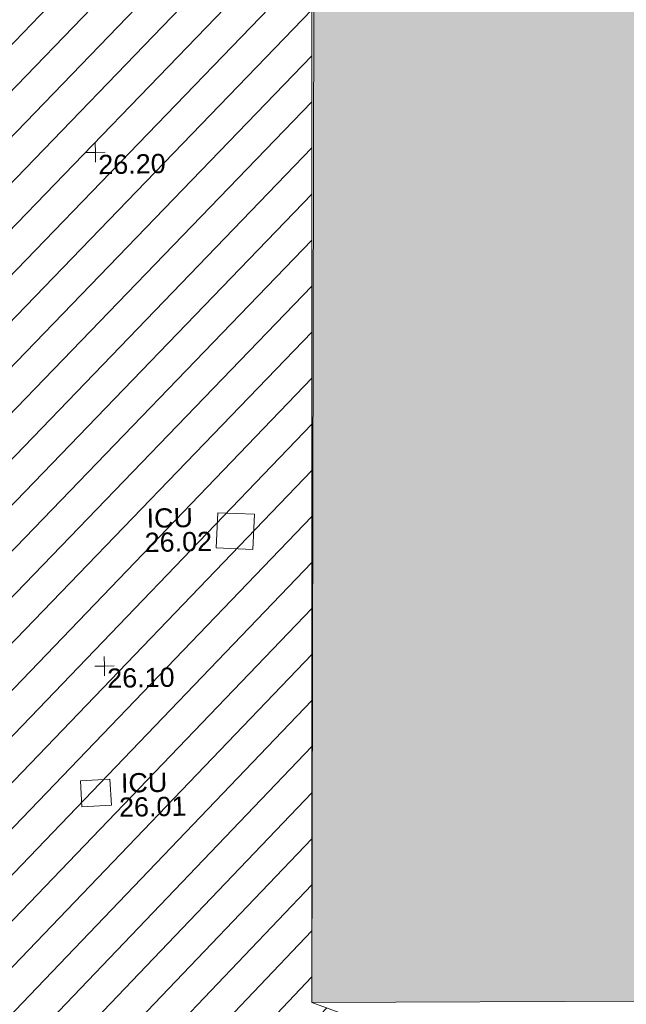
# Model space of a CAD drawing. Header units: millimetres. Extents: x -290717 to 520720, y -103372 to 287762.
# Tile 201 of 256: x -97340 to -85530, y 206356 to 225521. Entities that reach past the tile are written whole.
import ezdxf

# ---------------------------------------------------------------- set-up
doc = ezdxf.new("R2010")
doc.units = ezdxf.units.MM
doc.linetypes.add('IMPORT-UG_ELEC_STREET LIGHTING_QLB2 _2_', pattern=[2700, 1500, -300.0000000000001, 0, -250, 150, -300.0000000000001, 0, -200])
for name, color, linetype, lineweight, true_color in [('00_UAV_LEVEL_SPOT', 7, 'Continuous', 9, 0x666666), ('00_UAV_SERV_IC', 5, 'Continuous', 9, 0x0000ff), ('12333-PUM-2D-U-0001-C01 - Rev2_REVIT IMPORT_dwg', 7, 'Continuous', 9, 0x767676), ('A_RHA_Line', 7, 'Continuous', 9, 0x00a600), ('PUM-UNABLE TO SURVEY', 190, 'Continuous', 9, 0x7f00ff)]:
    doc.layers.add(name, color=color, linetype=linetype, lineweight=lineweight, true_color=true_color)
doc.layers.add('A_RHA_Detail', color=7, linetype='Continuous', lineweight=9)
doc.styles.add('Swis721 Lt BT_2', font='swissl.ttf', dxfattribs={"height": 375})

# ---------------------------------------------------------------- blocks, each defined once
blk = doc.blocks.new('12333-PUM-2D-U-0001-C01 - Rev2_REVIT IMPORT_dwg_UAV-2077255-Site Location Plan Existing')
at = {"layer": '00_UAV_LEVEL_SPOT', "color": 254, "true_color": 0xcccccc, "flags": 128}
for points in [[(0, -500.0000000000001), (0, 0), (-500.0000000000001, 0)], [(500.0000000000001, 0), (0, 0), (0, 500.0000000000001)]]:
    blk.add_lwpolyline(points, dxfattribs=at)
blk = doc.blocks.new('12333-PUM-2D-U-0001-C01 - Rev2_REVIT IMPORT_dwg_MGS62954_T2_Galway_ITM_3d_Rev1-2077680-Site Location Plan Existing')
at = {"layer": '00_UAV_SERV_IC', "color": 254, "true_color": 0xcccccc, "flags": 128}
for points in [[(533812931.9949999, 725772220.4785001), (533812217.995, 725772264.4785001), (533812260.0268658, 725772946.5410502), (533812974.0268657, 725772902.5410503)], [(533810087.995, 725767290.4785001), (533809513.995, 725767268.4785001), (533809494.5411638, 725767776.0467697), (533810068.5411639, 725767798.0467697)]]:
    blk.add_lwpolyline(points, close=True, dxfattribs=at)
at = {"xscale": 0.375, "yscale": 0.375, "zscale": 0.375}
for p in [(533810000.0000001, 725780000), (533810000.0000001, 725770000.0000001)]:
    blk.add_blockref('12333-PUM-2D-U-0001-C01 - Rev2_REVIT IMPORT_dwg_UAV-2077255-Site Location Plan Existing', p, dxfattribs=at)
at = {"layer": '00_UAV_LEVEL_SPOT', "char_height": 375, "width": 1495.902363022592, "attachment_point": 1, "line_spacing_factor": 1.005061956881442, "style": 'Swis721 Lt BT_2'}
for s, insert in [('26.20', (533810051.8765643, 725779949.1441548)), ('26.10', (533810051.8765643, 725769949.1441547))]:
    blk.add_mtext(s, dxfattribs=dict(at, insert=insert))
at = {"layer": '00_UAV_SERV_IC', "color": 251, "true_color": 0x666666, "char_height": 375, "attachment_point": 1, "line_spacing_factor": 1.005061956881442, "style": 'Swis721 Lt BT_2'}
for s, insert, width in [('ICU', (533810871.6849849, 725773050.0161772), 1021.012723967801), ('26.02', (533810826.8568344, 725772579.6371763), 1495.902363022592), ('ICU', (533810282.2553192, 725767905.4375196), 1021.012723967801), ('26.01', (533810237.4271687, 725767435.0585186), 1495.902363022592)]:
    blk.add_mtext(s, dxfattribs=dict(at, insert=insert, width=width))
blk = doc.blocks.new('12333-PUM-2D-U-0001-C01 - Rev2_REVIT IMPORT_dwg-1620468-Site Location Plan Existing')
at = {"layer": 'PUM-UNABLE TO SURVEY', "true_color": 0xffffd4}
h = blk.add_hatch(dxfattribs=at)
h.set_pattern_fill('FP_12', style=0, pattern_type=2)
h.set_pattern_definition([(45, (-533641079.65, -725615854.3560001), (-441.9417382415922, 441.9417382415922), [])])
h.paths.add_polyline_path([(140970.3501529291, 120250.643821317), (146061.3501528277, 120366.6438213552), (148088.3501528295, 121467.6438213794), (149767.1471665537, 121400.7882925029), (149826.3501528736, 121708.6438213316), (151731.3501528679, 121403.8438213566), (151716.938901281, 121323.140812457), (153551.3057732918, 121250.0899514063), (153560.1501529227, 121480.0438213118), (155503.2501529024, 121480.0438213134), (155503.2501529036, 121172.3567455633), (157605.3501529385, 121088.6438213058), (157065.3501529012, 144482.6438213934), (175086.350152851, 144480.6438212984), (176746.3501528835, 146023.6438213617), (172843.7316528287, 147528.9658213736), (173338.673991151, 175796.3692980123), (140026.0186528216, 176401.9833213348), (140028.2829734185, 176531.7061614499), (138356.741365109, 176568.5343297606), (138112.5926718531, 163525.9954559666), (137857.9316529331, 148319.2853214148), (137827.9418640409, 148319.8087951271), (137797.2156320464, 146678.3983150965), (130049.3501528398, 146808.6438212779), (127301.3501529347, 145010.6438213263), (126845.3501529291, 124909.6438213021), (140019.3501529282, 124510.6438213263), (140924.4375823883, 120456.3089638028)])
h.paths.add_polyline_path([(142549.2501529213, 122013.4438213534), (141939.6501528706, 128109.4438213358), (145140.0501528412, 128414.2438213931), (145711.5501528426, 122318.2438213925), (143523.3984173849, 122107.3376299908)])
h.paths.add_polyline_path([(156227.1501528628, 122394.4438213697), (156227.150152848, 122799.1296352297), (149501.6245217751, 123012.8231277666), (149504.5046405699, 123177.825023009), (149445.3501529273, 122546.8438213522), (148264.2501528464, 122623.0438213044), (148378.5501528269, 123842.2438212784), (149559.6501529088, 123766.0438214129), (149517.103893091, 123312.217049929), (152873.83384327, 123055.7519301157), (156227.1501528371, 123099.0105069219), (156227.1501528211, 123537.4438213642), (157370.1501528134, 123537.4438213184), (157370.1501528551, 122394.4438213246), (156679.799187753, 122394.4438213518)])
h.paths.add_polyline_path([(135386.450152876, 126509.2438213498), (129290.4501528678, 126661.6438214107), (129366.6501529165, 129404.8438213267), (135462.6501529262, 129252.4438213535)])
h.paths.add_polyline_path([(133748.1501528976, 131005.0438212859), (130700.1501528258, 131309.8438213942), (131385.9501528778, 137405.8438214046), (134395.8501528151, 137101.0438213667), (133774.8328443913, 131256.1750353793)])
h.paths.add_polyline_path([(123791.3501529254, 148495.6438213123), (125962.8758490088, 148831.2361022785), (126057.9078146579, 154829.4881495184), (124252.3501529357, 176312.6438213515), (119637.3501528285, 179332.6438213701), (91445.3501529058, 180677.6438213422), (91482.35015291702, 179887.643821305), (123767.2119867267, 148519.0968936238)])
h.paths.add_polyline_path([(195364.061714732, 187389.5906704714), (138295.3501528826, 199555.6438213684), (100054.3501528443, 198088.6438213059), (99954.35015286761, 197228.6438213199), (107251.4784825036, 197782.5141120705), (122069.3501528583, 198129.6438213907), (132241.3501528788, 197737.6438212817), (136290.3501528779, 198486.6438213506), (136971.651110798, 197569.6615461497), (136433.5006318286, 189862.6526837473), (173568.1456173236, 188304.2714601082), (173572.4321528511, 188602.423821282), (183059.4321529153, 188452.4238212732), (183056.4645273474, 188282.4086663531), (185602.4321528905, 188263.4238213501), (185594.3357990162, 187799.5840185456), (194908.7873000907, 187408.6965781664)])
at = {"layer": 'PUM-UNABLE TO SURVEY', "color": 7, "true_color": 0xffffd4, "flags": 128}
blk.add_lwpolyline([(173338.673991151, 175796.3692980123), (172843.7316528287, 147528.9658213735), (176746.3501528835, 146023.6438213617)], dxfattribs=at)
blk.add_blockref('12333-PUM-2D-U-0001-C01 - Rev2_REVIT IMPORT_dwg_MGS62954_T2_Galway_ITM_3d_Rev1-2077680-Site Location Plan Existing', (-533641079.6498471, -725615854.3561786))

msp = doc.modelspace()

# ---------------------------------------------------------------- hatches: boundary and pattern name
at = {"layer": 'A_RHA_Detail', "true_color": 0xc0c0c0}
h = msp.add_hatch(color=9, dxfattribs=at)
h.paths.add_polyline_path([(-80880.60083898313, -68502.79057078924), (-80400.86592458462, -68483.4150911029), (-80400.86592458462, -62984.64684182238), (-24474.85765180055, -63009.32043784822), (-24456.14471274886, -50840.30023854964), (-36622.55041054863, -50831.65104346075), (-36622.5504104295, -44228.57792609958), (-50959.05265825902, -44213.68205212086), (-50959.05265825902, -42573.78171509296), (-54563.93258049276, -42571.21897729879), (-54565.69773355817, -45054.17447471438), (-92408.82109324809, -45027.27149617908), (-92411.78875845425, -49201.74309219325), (-100061.9988811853, -49201.74309219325), (-100052.221444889, -64852.82557835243), (-86120.90825231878, -64852.82557835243), (-86092.16626519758, -62957.90041523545), (-84861.10047611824, -62957.90041520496), (-84854.79054275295, -68240.10973718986), (-80870.60226895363, -68240.10973718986)])
h.paths.add_polyline_path([(-137238.9269955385, -68461.93840922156), (-132719.7426408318, -68433.06336920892), (-132847.0731201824, -62850.0428228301), (-130454.6837966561, -62916.63108081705), (-130498.2830220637, -61355.8539363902), (-117581.136331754, -61423.42893434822), (-117492.3908565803, -49183.91309186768), (-125136.5200282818, -49178.47881939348), (-125133.5727033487, -45032.61887132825), (-163007.1824077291, -45005.69421944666), (-163007.1824077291, -44090.29634113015), (-163123.8521375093, -44090.21339942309), (-163122.6389897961, -42383.751842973), (-166563.8543420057, -42383.75184295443), (-166565.0349082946, -44044.3982420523), (-193158.4656786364, -44025.49275802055), (-193195.152889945, -62863.6565097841), (-137269.7106414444, -62916.63108078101), (-137254.3708868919, -65679.90523788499)])
h.paths.add_polyline_path([(120310.9497607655, -32334.2823016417), (120312.4652266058, -31610.73011961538), (133451.2244789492, -31638.24899384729), (133469.2230092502, -19717.98315777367), (121295.7536929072, -19692.48606427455), (121319.8434528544, -8190.941560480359), (112277.0825929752, -8172.001674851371), (112263.1769726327, -14811.12345451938), (78285.85310969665, -14739.95861435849), (78292.82277619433, -8167.077575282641), (76545.55099677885, -8163.40371230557), (69355.76844230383, -8152.931592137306), (69353.66597202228, -9156.746357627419), (68372.60878942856, -9154.691552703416), (68372.60878942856, -13705.52853212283), (69333.72334743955, -13707.54156767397), (69325.07112544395, -16249.53369225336), (66623.4489111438, -16249.53369225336), (66619.79243932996, -17995.29925522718), (65989.07757491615, -17995.29925522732), (65985.44262769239, -19730.78799479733), (57152.23993372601, -19712.28702423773), (57127.42535098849, -31559.89461998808), (70277.87165423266, -31587.43801817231), (70277.87165428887, -32271.74147154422), (78263.96947906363, -32285.12944888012), (78266.62669288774, -31019.79372153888), (112335.8856506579, -31091.15111856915), (112335.8856506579, -32317.57330550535), (119781.4233959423, -32333.17321910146)])
h.paths.add_polyline_path([(7503.71740934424, -1791.43926322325), (15482.43097389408, -674.0213230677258), (15484.0826184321, 148.1327206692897), (56188.28042539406, 205.5276654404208), (56155.8432600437, 14338.31663138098), (18016.62665932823, 14236.4814953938), (17967.9025208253, 34313.18372075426), (21727.10644861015, 34324.06926249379), (21708.9097307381, 40608.10218319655), (18009.66447156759, 40608.10218325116), (17995.54603703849, 45483.75063445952), (9770.084212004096, 45420.63294734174), (3966.216019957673, 45443.14492469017), (3984.771235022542, 14176.56786831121), (1023.062455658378, 14176.56786840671), (-276.5134647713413, 14190.52623465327), (-231.6790044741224, 5976.811441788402), (-226.4491536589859, 193.7444677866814), (1220.250839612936, 179.5999159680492), (7477.609307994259, 143.2867556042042), (7488.638446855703, -674.0213230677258)])
h.paths.add_polyline_path([(77755.59663317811, 53.47451145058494), (77729.51881611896, 1699.844979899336), (94464.47132486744, 1659.976083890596), (94606.37913471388, 17991.39023626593), (88810.41901146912, 18015.03260816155), (88799.89418497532, 14436.74271609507), (69413.88950349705, 14457.87738898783), (69377.35724448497, 99.62816357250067), (70760.85642036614, 92.0068082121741)])
h.paths.add_polyline_path([(61252.12079698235, 46453.95617369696), (105774.7348988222, 46472.68783510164), (105768.2642197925, 61852.61234310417), (92285.13876306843, 61852.61234310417), (92308.59670397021, 65784.30757142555), (96107.46680002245, 65767.6044524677), (96059.6808111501, 75209.20847378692), (101084.8427276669, 75071.88872768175), (104988.0046543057, 74765.36560410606), (108403.6894220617, 74363.84089439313), (112009.2703903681, 73787.25420864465), (115645.3524814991, 73049.69667210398), (116890.8108050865, 72761.69136255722), (120208.9929832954, 71893.18353872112), (120865.241739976, 71703.68487155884), (124135.6329505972, 70669.67317909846), (127435.6253142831, 69480.50055823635), (127820.4368655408, 69394.93141813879), (128274.3081769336, 69331.69585757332), (128731.879114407, 69306.66104520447), (129189.9401456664, 69320.00258265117), (129645.2782985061, 69371.62688830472), (130094.6997111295, 69461.17185607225), (130535.0520071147, 69588.00939078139), (130963.2464342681, 69751.2498188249), (131376.279516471, 69949.74812593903), (131771.254123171, 70182.11198906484), (132162.5575600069, 70460.54046602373), (132496.0921582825, 70741.69081117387), (132820.8713676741, 71064.98072578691), (133117.4593294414, 71414.31364276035), (133383.77568926, 71787.23923958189), (133616.5473239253, 72178.53728446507), (133817.1647262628, 72590.54524901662), (133982.6025969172, 73017.89547517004), (134111.7005086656, 73457.59040804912), (134203.5529320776, 73906.545904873), (134257.5155882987, 74361.61286220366), (134272.5462649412, 74819.59931534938), (134250.5259874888, 75277.29281749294), (134189.6227572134, 75731.48297750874), (134090.9274700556, 76178.98397761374), (133955.1324028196, 76616.65691996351), (133783.1900598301, 77041.4318434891), (133576.3064937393, 77450.3292564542), (133335.9328436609, 77840.48103831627), (133063.7551572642, 78209.15055536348), (132761.6825665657, 78553.75185442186), (132431.8338935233, 78871.86780505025), (132076.5227904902, 79161.26705200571), (131698.2415079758, 79419.91966864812), (131299.6434187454, 79646.01139199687), (131093.5942456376, 79746.34209763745), (132146.0467355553, 83110.22226149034), (122787.763295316, 86282.54285521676), (121604.3555410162, 82800.35918872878), (117095.9864226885, 83870.84033788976), (116841.9598400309, 83526.35449576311), (116120.5435466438, 91221.9361197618), (110237.7341284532, 91274.27491024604), (110194.3680786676, 90435.39030217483), (104988.0046543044, 90486.49901569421), (104973.2761846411, 94309.82427956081), (103746.1314668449, 94309.82427962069), (103839.9937121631, 122852.1474272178), (96365.09202303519, 122931.9599471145), (96350.3400238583, 123952.416858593), (104555.5505249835, 123902.1925258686), (104607.3234457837, 120248.5396157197), (125502.5015002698, 120134.193340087), (125662.0200253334, 137657.3796883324), (114479.5865733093, 137699.2256881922), (114382.3062641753, 129149.9458158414), (104644.1590035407, 129187.997507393), (104577.9931702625, 126217.3903165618), (101184.4926405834, 126159.1566967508), (101264.6166812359, 135959.2655565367), (89967.23177303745, 135988.8856164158), (89927.63362986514, 125823.6463181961), (93630.53562299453, 125840.7948842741), (93580.6568888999, 122931.9599471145), (88697.38835373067, 122904.7310127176), (88679.38989541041, 95739.0914377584), (86378.25848993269, 95739.0914377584), (86378.18187189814, 96178.10083375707), (83279.5074328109, 96200.92083330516), (83273.62493422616, 95735.74732136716), (70169.67509616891, 95733.22421950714), (70166.2684274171, 96272.07409350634), (66674.99731291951, 96257.14073659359), (66654.74538556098, 95755.71092140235), (65784.77231076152, 95755.71092140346), (65887.65094981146, 117470.6305650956), (53473.34271625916, 117487.9046429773), (53434.44066306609, 98570.4634906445), (40649.41626913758, 98570.46349066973), (40610.16711556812, 94406.01479082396), (38853.82372865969, 94410.36303444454), (38848.65589191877, 89463.65332732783), (40612.46601909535, 89518.45976927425), (40665.38257359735, 86257.73741131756), (38372.19584673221, 86305.7230928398), (38369.79373532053, 76901.0507917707), (50937.95125076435, 76944.40198877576), (50922.88567283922, 74598.78180893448), (56484.90611318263, 74588.85093774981), (56484.9061131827, 75194.85181998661), (92465.40372273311, 75233.02581663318), (92645.92783659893, 71766.64845097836), (89810.5550181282, 69362.83965827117), (85313.16173971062, 69360.94750424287), (85313.16173971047, 66907.40508090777), (75210.14498260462, 66903.15451592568), (75210.14498260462, 63815.70944554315), (70819.40014306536, 63815.70999204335), (70819.21601502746, 64253.35708063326), (69456.8341568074, 64253.35708063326), (69455.71957374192, 66901.99623168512), (61303.3285675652, 66898.56680686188), (61304.56054652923, 63970.32021231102), (70500.41048205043, 63970.32021223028), (70500.40885431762, 61852.59006210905), (61245.64388480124, 61848.69637492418), (61252.12079698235, 46455.07044720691)])
h.paths.add_polyline_path([(-17153.16561239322, 48569.32684293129), (-17153.16561227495, 60770.38083690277), (-29362.88357762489, 60774.7042869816), (-29362.88357762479, 67399.20394583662), (-43507.25361058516, 67405.01911302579), (-43488.53133082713, 69093.07334179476), (-45766.41866234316, 69109.32868391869), (-45794.34620035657, 67405.01911302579), (-47272.11273197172, 67404.21245453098), (-47272.44887636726, 66454.91798912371), (-86004.56386335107, 66468.6329952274), (-86006.66970790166, 60521.58362724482), (-92662.8772251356, 60521.58362724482), (-92666.53762789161, 50184.35611936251), (-79752.016597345, 50179.78302554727), (-79752.016597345, 48591.49323813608), (-17157.71631240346, 48569.32845421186)])
h.paths.add_polyline_path([(-201056.4185879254, 48628.75479108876), (-138377.9751621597, 48634.64535782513), (-138377.9751621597, 50133.28202330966), (-125467.710581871, 50134.49533928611), (-125468.6909603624, 60566.19036866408), (-132186.8595615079, 60565.86652591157), (-132187.4203588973, 66533.01978768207), (-170643.3098734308, 66805.61809689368), (-170643.3098732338, 67738.78475851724), (-200340.0100486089, 67488.93693767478), (-200348.7175167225, 60827.7802510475), (-201057.5650552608, 60827.71357562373), (-201056.6510294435, 51102.0431337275)])
h.paths.add_polyline_path([(-240051.5126725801, 54769.1949116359), (-239444.4902595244, 54811.10754483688), (-239186.5396225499, 54841.92927608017), (-238764.8191578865, 54940.98166103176), (-238382.4735933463, 55122.46891391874), (-237990.3402229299, 55354.87497237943), (-237269.2031026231, 55936.21514997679), (-237030.2712443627, 56228.66101920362), (-236793.0039600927, 56569.31473977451), (-236554.5880579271, 57004.26389721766), (-236432.7219585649, 57267.46508911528), (-236300.0815274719, 57753.26239002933), (-236250.7285154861, 58017.17885687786), (-236235.6490610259, 58516.21786795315), (-236233.2538430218, 58987.85640057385), (-236213.702979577, 59823.48083772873), (-236363.8287856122, 59820.8603820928), (-236634.0279869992, 60698.06075831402), (-236391.9547756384, 61432.1972634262), (-236225.4740089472, 61435.10319604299), (-236201.6036570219, 62637.68779599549), (-232563.5271750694, 62639.28734435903), (-232563.5271750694, 63049.03842407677), (-232732.1945866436, 63049.15302221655), (-232860.1521278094, 63457.9589027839), (-232731.6068089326, 63914.24862701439), (-232560.8209657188, 63914.24862701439), (-232521.9864006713, 70597.99604498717), (-240628.6947850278, 70598.85496274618), (-240629.7923196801, 72350.98321581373), (-246412.6011213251, 72347.36085937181), (-246412.6011213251, 70616.45923939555), (-254449.5805725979, 70618.60952619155), (-254454.637144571, 70754.06491724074), (-254469.7140363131, 73191.6627625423), (-263883.2532625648, 73267.83063692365), (-263902.4181505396, 68260.74348557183), (-263714.8217520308, 68259.82096576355), (-263552.9672900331, 67819.6543439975), (-263719.0883117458, 67392.20684197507), (-263913.629869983, 67392.20684288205), (-263956.7001914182, 58633.76423459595), (-260181.1963171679, 58611.22607638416), (-260192.3146984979, 56354.25111578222), (-257184.684388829, 56339.46086010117), (-257213.4419958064, 57092.93866025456), (-257338.5163846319, 57093.27331227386), (-257471.0109295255, 57531.7457231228), (-257338.5163845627, 58062.22513700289), (-257203.4956297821, 58064.06881293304), (-257173.5751889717, 58598.54056827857), (-256478.2273617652, 58575.27357918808), (-256478.2273617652, 58788.51859477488), (-256013.0091299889, 58911.92701537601), (-255397.0786589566, 58780.99767608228), (-255397.0786664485, 58595.98242230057), (-243809.8853614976, 58585.92793205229), (-243805.3570672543, 58352.04527760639), (-243740.9394682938, 57884.52572396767), (-243619.083060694, 57421.84877501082), (-243424.3877541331, 56943.65915328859), (-243247.1437899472, 56608.24157716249), (-243003.0710577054, 56249.99021479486), (-242732.2093200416, 55932.75703086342), (-242371.7230179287, 55603.12658814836), (-242141.2551255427, 55424.88676771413), (-241804.9643038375, 55216.88439829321), (-241529.464082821, 55077.02869058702), (-241100.6275144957, 54917.18295005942), (-240836.2134980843, 54840.82833179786), (-240453.4486196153, 54788.6078413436), (-240203.3756532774, 54776.52967577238)])
h.paths.add_polyline_path([(40276.69022620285, 59895.3641775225), (40328.62676026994, 69196.9439153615), (36588.99968782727, 69217.82459101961), (36619.46637569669, 74674.25962431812), (32264.36460075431, 74687.02318924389), (32233.48293864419, 69156.26826309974), (11916.69390488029, 69269.70959690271), (11966.66200108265, 78218.75165977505), (29087.50901742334, 78123.15526811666), (29143.44567202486, 88141.13700481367), (15719.34879623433, 88216.09212957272), (15732.60379610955, 90589.99788900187), (4594.294101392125, 90652.19003492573), (4525.129359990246, 78265.12250452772), (10096.76365550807, 78234.01258734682), (10077.43887221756, 74773.03821913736), (4547.641142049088, 74803.91453678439), (4465.579974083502, 60107.16002351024), (19125.89094757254, 60025.30234268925), (19139.86249371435, 62527.53804648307), (31738.59196305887, 62457.19146407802), (31724.55430855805, 59943.11609818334), (38369.79364222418, 59906.01157297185)])
h.paths.add_polyline_path([(-246083.0241259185, 72334.29150213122), (-246083.0594797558, 72334.30275087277), (-246208.2905500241, 72334.29150213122)])
h.paths.add_polyline_path([(-114575.3004830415, 112178.0758696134), (-114575.3246436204, 112178.0758696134), (-114707.2752166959, 115801.5811617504)])
h.paths.add_polyline_path([(-154699.9178766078, 101760.4080976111), (-114382.0503338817, 101776.0542915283), (-114382.0503338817, 106926.936016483), (-113755.641395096, 106927.1791078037), (-113757.5507412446, 111847.2721532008), (-114431.6837526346, 111847.2721532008), (-114431.8098651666, 112178.075869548), (-114575.3004830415, 112178.0758696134), (-114578.9984943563, 121707.2390834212), (-123056.9849702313, 121707.2390834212), (-123068.8201032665, 156452.7036899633), (-119381.2340625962, 156454.1347343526), (-119381.2340625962, 160165.8603541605), (-115501.031452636, 160167.3661472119), (-115503.3750945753, 166206.5793118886), (-132411.7987151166, 166599.6604729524), (-132411.8243306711, 166665.6603411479), (-135275.0124468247, 166664.5489553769), (-135275.0124468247, 166628.1883102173), (-135911.3205077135, 166628.1944503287), (-135911.3479256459, 166352.1604668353), (-152521.1633846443, 166345.7145607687), (-152518.3680955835, 159142.6836790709), (-150699.3133726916, 159117.9265656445), (-150755.6690356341, 122560.6912032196), (-151059.2005266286, 122560.6912032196), (-151061.0981347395, 121302.4374931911), (-154138.3148337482, 121372.6012653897), (-154138.3148337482, 121865.183451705), (-154704.3888425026, 121867.2611370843), (-154688.5451973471, 119352.3937021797), (-154745.5933227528, 119352.3715636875), (-154745.5763474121, 118722.1532660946), (-160794.1544526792, 118748.744283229), (-160794.1544527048, 119410.5425977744), (-163852.1622693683, 119422.408321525), (-163855.0715294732, 118762.2003111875), (-167568.6765459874, 118778.5256058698), (-166634.6619849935, 124395.1277019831), (-166843.6206842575, 124471.2090400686), (-167568.6765459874, 124707.6250904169), (-168028.2173235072, 124841.3808643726), (-168630.5006276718, 124991.3056740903), (-169238.2056070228, 125117.4693074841), (-169850.3952285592, 125219.6772877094), (-170466.1255403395, 125297.7720169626), (-171089.1102599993, 125351.8553033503), (-171704.4065937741, 125381.1774254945), (-172325.0479971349, 125386.3595015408), (-172782.2248668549, 125374.5832363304), (-173401.7764236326, 125337.4554476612), (-174019.3926983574, 125276.0328036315), (-174634.1213722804, 125190.4100127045), (-175245.0145766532, 125080.7190996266), (-176047.1958093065, 124895.7675261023), (-176665.4852587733, 124724.7228134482), (-177045.3001228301, 124609.1129151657), (-177631.5127793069, 124405.2077276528), (-176665.4852586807, 118818.5158793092), (-177558.9402083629, 118822.4435769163), (-177662.2853368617, 125263.4341236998), (-176365.3912352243, 126542.9270807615), (-159462.2970490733, 126319.9103917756), (-157057.7396790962, 128609.0850976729), (-157060.6673204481, 136153.1661957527), (-158638.8016610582, 137740.2441626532), (-159352.3735831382, 137740.2441626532), (-161634.4140635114, 140201.1078539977), (-168727.9404946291, 140256.8191147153), (-171035.0401162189, 137942.884730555), (-174184.1459014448, 137942.884730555), (-176460.1168228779, 140292.2858551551), (-177341.68569345, 140292.285855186), (-177341.7114445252, 140358.4281613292), (-183428.5803825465, 140356.0660244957), (-185921.6385984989, 137917.4639097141), (-185921.6385985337, 131757.309115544), (-186906.8767412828, 131756.9267734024), (-187725.3914540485, 130809.9989183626), (-187724.0588902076, 127376.1828149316), (-186481.0281350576, 126304.557648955), (-186479.4846755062, 122327.2959175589), (-185176.2828158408, 121059.4673825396), (-180304.1129154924, 121059.4673825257), (-180304.1136492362, 118802.0484409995), (-193555.3706955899, 118802.0484409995), (-193555.3686998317, 133117.8341649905), (-192593.6442938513, 133118.2073819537), (-192593.6442938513, 134200.8158367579), (-192224.6284783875, 134200.9592041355), (-192225.5653014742, 136615.0101267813), (-192595.0012461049, 136615.0101267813), (-192595.4357332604, 137734.4745166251), (-193589.2709668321, 137734.4746851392), (-193589.2685988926, 147474.5705834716), (-193163.2062206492, 147492.8644728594), (-192606.8095195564, 147551.4951472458), (-192359.9383250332, 147589.5931622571), (-192199.8207947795, 147616.5827293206), (-191882.7548926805, 147682.9245600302), (-191568.5380071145, 147761.6632019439), (-191020.2573150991, 147932.4221712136), (-190950.5841382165, 147955.8263236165), (-190647.7999969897, 148070.951423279), (-190349.769078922, 148197.8750093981), (-190056.9509284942, 148336.4013817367), (-189769.7970512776, 148486.316942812), (-189375.4954991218, 148717.2624196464), (-189132.9060261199, 148873.2749095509), (-188867.5421091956, 149059.0543930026), (-188609.6764469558, 149255.1087866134), (-188354.9814056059, 149465.3525772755), (-188079.6339208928, 149713.8792482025), (-187884.9836199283, 149901.8220103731), (-187538.2510284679, 150274.4802367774), (-187446.2998447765, 150378.396083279), (-187241.3270201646, 150629.2310214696), (-187046.3599558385, 150887.9197697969), (-186861.699277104, 151154.0634500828), (-186546.1373636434, 151669.8298752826), (-186524.4196769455, 151707.063245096), (-163675.289831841, 151669.8298752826), (-163687.5843044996, 148134.0767945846), (-157303.6541541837, 148136.4921063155), (-157303.6541541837, 155759.9150161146), (-157557.4317586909, 155765.0384228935), (-157555.9168973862, 166678.0466575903), (-187009.2021991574, 166699.7464767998), (-187013.0952111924, 162054.4009359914), (-188707.1775469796, 162044.5925187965), (-188705.9961893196, 155021.5333641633), (-188737.9999316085, 154650.5326603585), (-188799.0133970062, 154283.1866125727), (-188857.2045401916, 154035.4341107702), (-188966.1106131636, 153679.3368924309), (-189102.6200311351, 153332.8820747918), (-189265.8911677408, 152998.2056672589), (-189454.9174010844, 152677.3710606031), (-189645.2484685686, 152421.322012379), (-189916.9563410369, 152104.2450531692), (-190212.7041973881, 151809.4634871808), (-190530.6686598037, 151538.7947475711), (-190868.889367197, 151293.9075915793), (-191225.2810786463, 151076.3118324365), (-191597.6465194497, 150887.3490190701), (-192092.8415776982, 150682.5621956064), (-192485.2937347, 150569.6612301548), (-192903.8930807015, 150482.2408890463), (-193187.215491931, 150440.8868273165), (-193594.1866364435, 150407.1257787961), (-193594.5953882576, 151459.989522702), (-205369.2399268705, 151455.4201248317), (-205354.452352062, 113350.0822379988), (-207187.1580384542, 113349.3709450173), (-207184.3024929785, 105991.0636522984), (-205312.8709512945, 105991.0636522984), (-205311.2365670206, 101769.6553082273), (-175488.645120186, 101781.2285901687), (-175488.645120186, 110889.6985621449), (-154703.462766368, 110897.5679794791), (-154700.5193329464, 103310.2697088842)])
h.paths.add_polyline_path([(193735.9435692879, 113047.8274775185), (208865.0938716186, 114991.026643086), (208976.1154122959, 114126.6471161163), (216447.8967330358, 115086.3281915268), (216038.7305308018, 118271.970241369), (232648.5073383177, 120405.3421627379), (233425.9936153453, 114352.0734369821), (240632.2017567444, 115277.6440986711), (239854.8412683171, 121329.9334728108), (256406.8682407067, 123455.8879629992), (257091.7572256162, 118089.1198988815), (264572.287122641, 119040.8180953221), (261877.8350554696, 138524.7609215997), (259178.7147038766, 138221.6086023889), (259197.3483654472, 137439.0084132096), (254686.1480587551, 136897.0007613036), (255412.6810205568, 131314.8303174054), (240852.7447965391, 129522.4514055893), (239771.0426540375, 137918.8519126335), (240649.582243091, 138010.1984551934), (240062.3063116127, 142776.6750342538), (239165.7694641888, 142685.0143484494), (237630.9646614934, 151018.3171733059), (266172.8791088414, 154560.7889781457), (271297.187694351, 142612.4006970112), (276531.7397502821, 144861.0987145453), (274941.5029779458, 148527.903728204), (302074.530765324, 160134.9084326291), (300215.9323773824, 164320.1841173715), (301528.161327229, 164907.0997990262), (300405.1237791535, 167477.8916353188), (299016.6944531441, 166945.7181825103), (295626.7488506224, 174518.7544287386), (294333.0289184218, 177537.1551681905), (287288.847594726, 174518.7544287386), (289427.6893504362, 169661.0163464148), (272956.7816584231, 162557.1203578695), (271943.2187786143, 164897.4305293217), (267016.3118217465, 162764.0369715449), (268502.3094164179, 159357.043014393), (265200.4029571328, 157946.4096681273), (226856.4166955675, 153146.7821791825), (227510.3041274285, 148852.0205335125), (228280.9873164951, 141179.0007484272), (227302.3544112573, 141050.2812999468), (227895.3788231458, 136433.1758633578), (228748.5501749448, 136523.8855003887), (229602.307730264, 128023.7667641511), (217691.2359889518, 126493.8999679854), (217642.3600127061, 126874.4332670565), (215138.5007311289, 126552.8357430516), (215194.9980427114, 126112.9650749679), (215015.6132225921, 126089.9247571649), (214840.967257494, 127449.6644606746), (192258.7012018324, 124549.1816390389), (193486.3576426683, 114991.026643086)])
h.paths.add_polyline_path([(-78076.24179098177, 117605.518872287), (-78076.23951907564, 117610.0871212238), (-78070.31812256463, 129485.733079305), (-74723.15926546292, 129478.3852560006), (-74723.15926546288, 125435.7860625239), (-48015.64546089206, 125380.0246061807), (-47996.55031653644, 135872.5822179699), (-61198.159180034, 135901.5630078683), (-74714.72264147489, 135923.5088764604), (-74723.62876031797, 131865.2975510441), (-78070.31812256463, 131872.6421692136), (-78062.97909490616, 149549.768943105), (-58292.26570494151, 149541.5607197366), (-58292.26570494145, 148946.2407608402), (-37707.70924049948, 148937.6946534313), (-37707.70924049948, 159740.0690313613), (-44148.26955758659, 159742.7429641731), (-44148.26955758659, 162961.3319175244), (-49829.95437586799, 162961.3319175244), (-49830.92144141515, 160632.0129326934), (-78494.0902662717, 160643.9130440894), (-78494.0902662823, 161615.1537737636), (-78739.22585210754, 161615.2555472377), (-78691.79195364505, 168187.9195488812), (-90844.5764503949, 168126.8149080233), (-90962.52567696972, 152686.7636278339), (-89064.97866810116, 152685.97582136), (-89079.54115383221, 117610.0871212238), (-78374.80210165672, 117605.6428258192)])
h.paths.add_polyline_path([(69254.82576126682, 129235.9722870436), (69259.97086178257, 136167.7892474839), (86068.0992678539, 136131.0235193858), (86008.66431381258, 164703.3084147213), (58789.63167882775, 164723.5115811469), (58789.63167882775, 170119.2062865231), (54460.16324890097, 170122.4198087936), (54457.21717773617, 166153.2792453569), (47042.21516498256, 166158.7829869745), (47041.10931533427, 164668.9097040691), (39173.27935198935, 164674.7495545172), (39172.83712618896, 164078.9539098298), (17014.87910992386, 164095.400525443), (17002.38841206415, 147267.1142245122), (12659.63471563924, 147267.1142245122), (12653.6008753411, 139137.9291796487), (17031.41608901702, 139134.6797717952), (17024.58791744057, 129935.3194463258), (39191.34773726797, 129918.8662983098), (39191.34773726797, 129258.2867272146), (69014.0340609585, 129236.1510132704)])
h.paths.add_polyline_path([(39265.62356917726, 139467.8223435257), (33050.91021530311, 139484.1586867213), (33087.56357182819, 153427.9220784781), (39277.60130890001, 153411.6505991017), (39277.60130890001, 152830.3127277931), (43058.29603858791, 152820.3745823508), (43024.83899408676, 140092.5601633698), (39267.2657899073, 140092.5601633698)])
h.paths.add_polyline_path([(1979.548949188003, 189123.2414339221), (18699.10403225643, 189180.0465563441), (18678.46874727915, 195253.6675675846), (24349.02704558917, 195272.9334349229), (24334.96888369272, 199550.7690689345), (28829.78348971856, 199566.0403168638), (28798.35772162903, 208815.6446465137), (24334.94961552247, 208806.1514042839), (24333.90624838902, 209113.2475694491), (16811.59093053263, 209087.6902915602), (16806.58456496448, 208843.590909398), (6772.293057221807, 208809.4991440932), (6797.166076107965, 201488.5780549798), (-8471.058649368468, 201436.7038403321), (-8471.058649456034, 200429.0172029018), (-11856.09020773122, 200417.5164702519), (-11823.72827012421, 190892.3684139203), (-7614.729360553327, 190904.9356358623), (-7614.729360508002, 190170.8290169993), (-4608.619189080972, 190169.2993656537), (-4608.238782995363, 190916.8832264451), (1973.379031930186, 190939.2444093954), (1977.122761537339, 189837.3456606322)])
h.paths.add_polyline_path([(-20506.2213294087, 190640.028646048), (-20122.28942212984, 206347.1214480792), (-41550.34215554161, 207015.255795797), (-41462.26177905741, 210449.6195896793), (-31391.41053375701, 210152.0276719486), (-31078.64493158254, 223862.574366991), (-44305.08575746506, 224230.797228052), (-44490.79956595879, 211865.5542346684), (-47510.12209651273, 211942.9901386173), (-47722.57925074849, 203659.0205615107), (-47076.06680551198, 203635.3001466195), (-47175.4684425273, 199531.9403872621), (-46801.21126120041, 199520.4703265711), (-46873.68175963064, 195478.589946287), (-44600.40472249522, 195425.25597799), (-44685.88459510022, 192243.2795180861), (-38073.99929110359, 192135.6564361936), (-38104.39995468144, 191126.9722513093), (-21537.79264469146, 190668.5723413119)])
h.paths.add_polyline_path([(16801.02360974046, 195961.5001375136), (9656.615133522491, 196015.1086064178), (9643.83815057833, 199513.9922857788), (11631.77992465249, 199485.8321209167), (11631.79209405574, 203322.2460457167), (16806.58456511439, 203391.4855727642), (16801.04077099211, 195984.4293109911)])
h.paths.add_polyline_path([(122084.9263243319, 200536.2570557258), (122088.180516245, 206386.1947929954), (125211.1061637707, 206386.1947929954), (125211.1162733, 206645.8932838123), (126202.709897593, 206645.8932838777), (126203.0204768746, 207041.0477229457), (130401.4034740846, 206979.0758390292), (130444.269112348, 209883.2802976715), (126202.8383602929, 209945.883203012), (126203.0204768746, 214624.1281189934), (127364.7919503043, 214624.1281189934), (127365.2106673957, 225380.2058570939), (126159.8599207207, 225380.2527798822), (126207.4133336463, 241475.3410923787), (119482.541129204, 241495.8747302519), (119479.204156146, 246182.0096278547), (109943.9121324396, 246175.219673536), (109953.2702600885, 233033.3814297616), (115000.5285021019, 233033.3814296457), (114999.5792924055, 208653.4991933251), (112026.3032629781, 208653.4991933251), (112024.3519988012, 200538.6764491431), (122024.6079402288, 200536.271559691)])
h.paths.add_polyline_path([(30087.05071628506, 200986.75440713), (38030.67179073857, 201028.6865661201), (38030.67179073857, 202922.9731661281), (38109.89531489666, 202923.3913649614), (38067.25569093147, 208827.6066631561), (38013.35839375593, 208827.667223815), (38012.38630312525, 209012.5383931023), (30044.90685988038, 208970.4802974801), (30060.65944993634, 205986.3119354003)])
h.paths.add_polyline_path([(195986.2599411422, 205661.5722736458), (202896.8751332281, 206052.0074670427), (202676.886254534, 209945.7611691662), (195766.2710618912, 209555.325975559)])
h.paths.add_polyline_path([(-91652.40581580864, 206392.6172135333), (-79454.24421187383, 206432.5105635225), (-79629.29258199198, 238245.6998510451), (-68904.21147484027, 238215.095164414), (-68918.56040493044, 246314.0782553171), (-68756.515268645, 246312.9061543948), (-68755.20581930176, 246638.9786699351), (-79620.07671794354, 246651.3624133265), (-79606.5628449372, 247343.5411849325), (-82154.50636787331, 247318.0695596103), (-82154.50636787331, 247488.1275895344), (-91640.64698348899, 247472.5371040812), (-91638.72040628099, 246846.4753752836), (-131470.3702759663, 246641.42150215), (-131470.3702759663, 250159.5419305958), (-142857.1087886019, 250176.7939677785), (-142864.0554935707, 246220.0701029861), (-165118.8027587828, 246272.3986783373), (-165040.0492656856, 253907.936045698), (-178677.4727934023, 253929.5079730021), (-178699.5521575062, 238176.7234097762), (-138599.3373496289, 238209.4781454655), (-138548.4479938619, 206627.5237025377), (-126646.6702863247, 206572.2299428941), (-126666.6805510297, 234825.8818836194), (-124962.7180531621, 234825.9534805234), (-124969.0241559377, 234688.4891474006), (-91595.61129713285, 234664.3133306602), (-91650.87307429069, 207155.5994723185)])
h.paths.add_polyline_path([(142123.7078306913, 209113.5383730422), (152768.4446292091, 209127.3137315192), (152745.2992288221, 227012.6338093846), (142100.5623961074, 226998.8584508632), (142121.8067345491, 210582.5602414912)])
h.paths.add_polyline_path([(168998.8561285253, 209274.9592350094), (169026.8416078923, 226860.3446541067), (161686.6780313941, 226876.6646907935), (161647.6783165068, 209291.3037608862), (168846.6177107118, 209275.2977201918)])
h.paths.add_polyline_path([(49761.46820716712, 218476.567809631), (49794.00484362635, 223316.1680811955), (41274.07755979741, 223363.4010619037), (41273.58999769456, 223290.879563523), (32187.30576793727, 223351.9666549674), (32202.10532416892, 225553.2987455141), (20081.8372469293, 225634.7833114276), (20035.26675877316, 218707.7438838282), (31566.33951793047, 218630.2204926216), (31566.12891728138, 218598.8950898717), (49547.01686615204, 218478.0095661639)])
h.paths.add_polyline_path([(162361.9830851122, 234154.0520866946), (162366.6425722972, 241589.9129272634), (135261.1026964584, 241630.986197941), (135249.0888707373, 234197.8735112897), (160249.0277027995, 234157.467167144)])
h.paths.add_polyline_path([(176458.8604388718, 246709.572470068), (176516.248447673, 252173.1529805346), (168884.2833866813, 252253.3171281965), (168934.8652923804, 257068.9279575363), (164355.0504715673, 257117.0331241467), (164296.1746742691, 251511.8088120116), (164416.8965511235, 251510.5407811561), (164367.8024342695, 246836.5737543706), (172300.1975056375, 246753.2539686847)])

# ---------------------------------------------------------------- linework, layer by layer
at = {"layer": 'A_RHA_Line', "color": 7}
for p, q in [((-91595.61129713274, 234664.31333066), (-91652.40581608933, 206392.6172135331)), ((-91652.40581608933, 206392.6172135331), (-79454.24421187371, 206432.5105635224))]:
    msp.add_line(p, q, dxfattribs=at)

# ---------------------------------------------------------------- block references
at = {"layer": '12333-PUM-2D-U-0001-C01 - Rev2_REVIT IMPORT_dwg', "color": 254, "linetype": 'IMPORT-UG_ELEC_STREET LIGHTING_QLB2 _2_', "true_color": 0xffd4d4, "rotation": 0.9999999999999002}
msp.add_blockref('12333-PUM-2D-U-0001-C01 - Rev2_REVIT IMPORT_dwg-1620468-Site Location Plan Existing', (-261895.0770586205, 55869.5817132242), dxfattribs=at)

doc.saveas('drawing.dxf')
